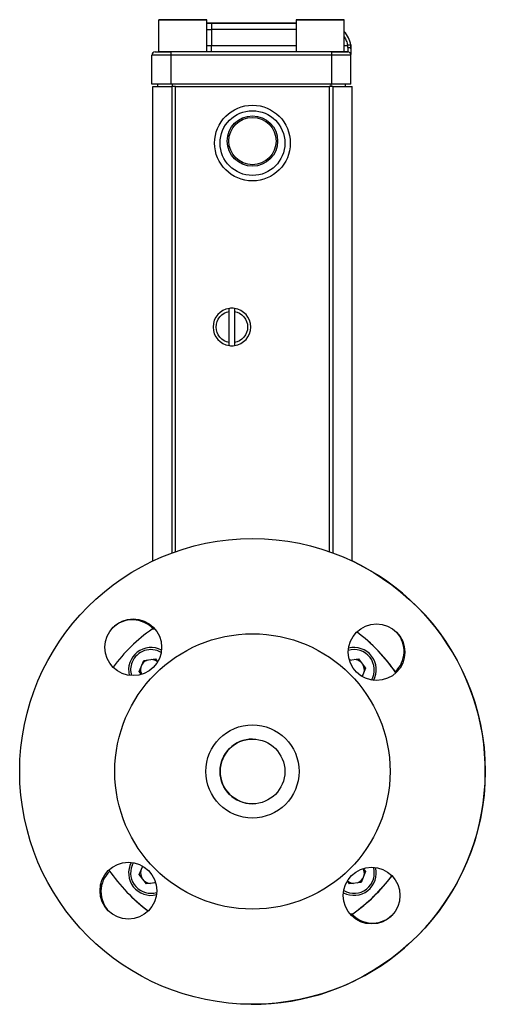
# Model space of a CAD drawing. Header units: inches. Extents: x 3.5 to 30.6, y 2.3 to 18.7.
# Tile 2 of 6: x 3.5 to 5.8, y 7.3 to 12.1. Entities that reach past the tile are written whole.
import ezdxf

# ---------------------------------------------------------------- set-up
doc = ezdxf.new("R2010")
doc.units = ezdxf.units.IN
doc.header["$MEASUREMENT"] = 0

msp = doc.modelspace()

# ---------------------------------------------------------------- linework, layer by layer
at = {"color": 7, "linetype": 'Continuous', "lineweight": 25}
for p, q in [((4.1895, 12.1303), (4.1895, 11.974)), ((4.1895, 12.1303), (4.1895, 12.1303)), ((4.2346, 12.1303), (4.2706, 12.1303)), ((4.2706, 12.1303), (4.2346, 12.1303)), ((4.2346, 12.1303), (4.2706, 12.1303)), ((4.2706, 12.1303), (4.2346, 12.1303)), ((4.2706, 12.1303), (4.3428, 12.1303)), ((4.3428, 12.1303), (4.2706, 12.1303)), ((4.2706, 12.1303), (4.3428, 12.1303)), ((4.3428, 12.1303), (4.2706, 12.1303)), ((4.3789, 12.1303), (4.3428, 12.1303)), ((4.3428, 12.1303), (4.3789, 12.1303)), ((4.3789, 12.1303), (4.3428, 12.1303)), ((4.3428, 12.1303), (4.3789, 12.1303)), ((4.4239, 11.974), (4.4239, 12.1303)), ((4.4239, 12.1303), (4.4239, 12.1303)), ((4.4239, 12.114), (4.446, 12.114)), ((4.4239, 12.114), (4.446, 12.114)), ((4.446, 12.114), (4.4239, 12.114)), ((4.446, 12.114), (4.4239, 12.114)), ((4.446, 12.114), (4.446, 12.0828)), ((4.446, 12.114), (4.8575, 12.114)), ((4.8575, 12.114), (4.446, 12.114)), ((4.446, 12.114), (4.8575, 12.114)), ((4.8575, 12.114), (4.446, 12.114)), ((4.446, 12.114), (4.446, 12.114)), ((4.8575, 12.1303), (4.8575, 11.974)), ((4.8575, 12.1303), (4.8575, 12.1303)), ((4.9026, 12.1303), (4.9386, 12.1303)), ((4.9386, 12.1303), (4.9026, 12.1303)), ((4.9026, 12.1303), (4.9386, 12.1303)), ((4.9386, 12.1303), (4.9026, 12.1303)), ((4.9386, 12.1303), (5.0108, 12.1303)), ((5.0108, 12.1303), (4.9386, 12.1303)), ((4.9386, 12.1303), (5.0108, 12.1303)), ((5.0108, 12.1303), (4.9386, 12.1303)), ((5.0469, 12.1303), (5.0108, 12.1303)), ((5.0108, 12.1303), (5.0469, 12.1303)), ((5.0469, 12.1303), (5.0108, 12.1303)), ((5.0108, 12.1303), (5.0469, 12.1303)), ((5.0919, 11.974), (5.0919, 12.1303)), ((5.0919, 12.1303), (5.0919, 12.1303)), ((4.4239, 12.0828), (4.446, 12.0828)), ((4.446, 12.0828), (4.446, 12.0053)), ((4.8575, 12.0828), (4.446, 12.0828)), ((5.1014, 12.0617), (5.1014, 12.0617)), ((4.1724, 11.974), (4.1724, 11.974)), ((4.2505, 11.9584), (4.2505, 11.974)), ((5.031, 11.974), (4.2505, 11.974)), ((4.4239, 12.0053), (4.446, 12.0053)), ((4.446, 11.974), (4.4239, 11.974)), ((4.446, 11.974), (4.446, 12.0053)), ((4.446, 12.0053), (4.8575, 12.0053)), ((4.8575, 11.974), (4.446, 11.974)), ((5.031, 11.9584), (5.031, 11.974)), ((5.0919, 12.0053), (5.1079, 12.0053)), ((5.0919, 11.974), (5.1091, 11.974)), ((5.1091, 11.974), (5.0919, 11.974)), ((5.1091, 11.9944), (5.1091, 11.974)), ((5.1091, 11.974), (5.1091, 11.974)), ((4.1567, 11.8175), (4.1567, 11.9584)), ((4.1567, 11.9584), (4.1567, 11.9584)), ((5.031, 11.9584), (4.2505, 11.9584)), ((4.2505, 11.8175), (4.2505, 11.9584)), ((5.031, 11.8175), (5.031, 11.9584)), ((5.1247, 11.8175), (5.1247, 11.9584)), ((5.1247, 11.9584), (5.1247, 11.9584)), ((4.1617, 9.4994), (4.1617, 11.8055)), ((4.1617, 11.8055), (4.2557, 11.8055)), ((4.1847, 11.8175), (4.1847, 11.8055)), ((5.031, 11.8175), (4.2505, 11.8175)), ((4.2547, 11.8175), (4.2547, 11.8055)), ((4.2719, 11.8055), (4.2557, 11.8055)), ((4.2557, 9.5388), (4.2557, 11.8055)), ((4.2719, 9.5446), (4.2719, 11.8055)), ((4.2719, 11.8055), (5.0194, 11.8055)), ((5.0194, 11.8055), (5.0194, 9.5447)), ((5.0357, 11.8055), (5.0194, 11.8055)), ((5.0267, 11.8175), (5.0267, 11.8055)), ((5.0357, 11.8055), (5.1297, 11.8055)), ((5.0357, 11.8055), (5.0357, 9.5388)), ((5.0967, 11.8175), (5.0967, 11.8055)), ((5.1297, 9.4995), (5.1297, 11.8055)), ((4.5332, 10.5612), (4.5332, 10.7119)), ((4.558, 10.7119), (4.558, 10.5612)), ((4.1718, 9.1682), (4.1581, 9.1682)), ((4.0954, 8.9628), (4.1171, 9.0153)), ((4.1171, 9.0153), (4.1734, 9.0228)), ((4.1734, 9.0228), (4.1843, 9.0086)), ((5.1169, 9.0169), (5.1614, 9.0228)), ((5.1614, 9.0228), (5.1961, 8.9777)), ((4.1068, 8.9479), (4.0954, 8.9628)), ((5.1961, 8.9777), (5.1792, 8.937)), ((4.0608, 8.0198), (4.067, 8.0323)), ((4.0954, 7.9748), (4.1122, 8.0155)), ((5.1847, 8.0045), (5.1961, 7.9897)), ((4.13, 7.9297), (4.0954, 7.9748)), ((5.1961, 7.9897), (5.1744, 7.9372)), ((4.1745, 7.9356), (4.13, 7.9297)), ((5.118, 7.9297), (5.1071, 7.9439)), ((5.1744, 7.9372), (5.118, 7.9297)), ((5.1196, 7.7843), (5.1333, 7.7843)), ((5.1198, 7.7842), (5.1334, 7.7842))]:
    msp.add_line(p, q, dxfattribs=at)
at = {"color": 7, "linetype": 'Continuous', "lineweight": 25, "flags": 128}
for points in [[(4.4239, 12.1303), (4.4212, 12.1303), (4.4131, 12.1303), (4.4, 12.1303), (4.3826, 12.1303), (4.3616, 12.1303), (4.3381, 12.1303), (4.3131, 12.1303), (4.2878, 12.1303), (4.2634, 12.1303), (4.241, 12.1303), (4.2217, 12.1303), (4.2063, 12.1303), (4.1957, 12.1303), (4.1902, 12.1303), (4.1902, 12.1303), (4.1957, 12.1303), (4.2063, 12.1303), (4.2217, 12.1303), (4.241, 12.1303), (4.2634, 12.1303), (4.2878, 12.1303), (4.3131, 12.1303), (4.3381, 12.1303), (4.3616, 12.1303), (4.3826, 12.1303), (4.4, 12.1303), (4.4131, 12.1303), (4.4212, 12.1303), (4.4239, 12.1303)], [(4.4239, 12.1303), (4.4212, 12.1303), (4.4131, 12.1303), (4.4, 12.1303), (4.3826, 12.1303), (4.3616, 12.1303), (4.3381, 12.1303), (4.3131, 12.1303), (4.2878, 12.1303), (4.2634, 12.1303), (4.241, 12.1303), (4.2217, 12.1303), (4.2063, 12.1303), (4.1957, 12.1303), (4.1902, 12.1303), (4.1902, 12.1303), (4.1957, 12.1303), (4.2063, 12.1303), (4.2217, 12.1303), (4.241, 12.1303), (4.2634, 12.1303), (4.2878, 12.1303), (4.3131, 12.1303), (4.3381, 12.1303), (4.3616, 12.1303), (4.3826, 12.1303), (4.4, 12.1303), (4.4131, 12.1303), (4.4212, 12.1303), (4.4239, 12.1303)], [(5.0919, 12.1303), (5.0892, 12.1303), (5.0811, 12.1303), (5.068, 12.1303), (5.0506, 12.1303), (5.0296, 12.1303), (5.0061, 12.1303), (4.9811, 12.1303), (4.9558, 12.1303), (4.9314, 12.1303), (4.909, 12.1303), (4.8897, 12.1303), (4.8743, 12.1303), (4.8637, 12.1303), (4.8582, 12.1303), (4.8582, 12.1303), (4.8637, 12.1303), (4.8743, 12.1303), (4.8897, 12.1303), (4.909, 12.1303), (4.9314, 12.1303), (4.9558, 12.1303), (4.9811, 12.1303), (5.0061, 12.1303), (5.0296, 12.1303), (5.0506, 12.1303), (5.068, 12.1303), (5.0811, 12.1303), (5.0892, 12.1303), (5.0919, 12.1303)], [(5.0919, 12.1303), (5.0892, 12.1303), (5.0811, 12.1303), (5.068, 12.1303), (5.0506, 12.1303), (5.0296, 12.1303), (5.0061, 12.1303), (4.9811, 12.1303), (4.9558, 12.1303), (4.9314, 12.1303), (4.909, 12.1303), (4.8897, 12.1303), (4.8743, 12.1303), (4.8637, 12.1303), (4.8582, 12.1303), (4.8582, 12.1303), (4.8637, 12.1303), (4.8743, 12.1303), (4.8897, 12.1303), (4.909, 12.1303), (4.9314, 12.1303), (4.9558, 12.1303), (4.9811, 12.1303), (5.0061, 12.1303), (5.0296, 12.1303), (5.0506, 12.1303), (5.068, 12.1303), (5.0811, 12.1303), (5.0892, 12.1303), (5.0919, 12.1303)], [(4.4239, 11.974), (4.4232, 11.974), (4.4178, 11.974), (4.4071, 11.974), (4.3918, 11.974), (4.3725, 11.974), (4.3501, 11.974), (4.3257, 11.974), (4.3004, 11.974), (4.2754, 11.974), (4.2518, 11.974), (4.2309, 11.974), (4.2134, 11.974), (4.2004, 11.974), (4.1923, 11.974), (4.1895, 11.974), (4.1895, 11.974)], [(5.0919, 11.974), (5.0912, 11.974), (5.0858, 11.974), (5.0751, 11.974), (5.0598, 11.974), (5.0405, 11.974), (5.0181, 11.974), (4.9937, 11.974), (4.9684, 11.974), (4.9434, 11.974), (4.9198, 11.974), (4.8989, 11.974), (4.8814, 11.974), (4.8684, 11.974), (4.8603, 11.974), (4.8575, 11.974), (4.8575, 11.974)], [(5.1233, 12.0076), (5.123, 12.0076), (5.1222, 12.0074), (5.1207, 12.0072), (5.1188, 12.0069), (5.1165, 12.0066), (5.1138, 12.0062), (5.1109, 12.0057), (5.1079, 12.0053)], [(5.1247, 11.989), (5.1244, 11.9901), (5.1235, 11.9911), (5.1221, 11.992), (5.1202, 11.9929), (5.1178, 11.9935), (5.1151, 11.994), (5.1122, 11.9943), (5.1091, 11.9944)], [(4.2505, 11.9584), (4.2322, 11.9584), (4.2146, 11.9584), (4.1984, 11.9584), (4.1842, 11.9584), (4.1725, 11.9584), (4.1639, 11.9584), (4.1585, 11.9584), (4.1567, 11.9584)], [(5.1247, 11.9584), (5.1229, 11.9584), (5.1176, 11.9584), (5.1089, 11.9584), (5.0973, 11.9584), (5.0831, 11.9584), (5.0669, 11.9584), (5.0493, 11.9584), (5.031, 11.9584)], [(4.2505, 11.8175), (4.2322, 11.8175), (4.2146, 11.8175), (4.1984, 11.8175), (4.1842, 11.8175), (4.1725, 11.8175), (4.1639, 11.8175), (4.1585, 11.8175), (4.1567, 11.8175)], [(5.1247, 11.8175), (5.1229, 11.8175), (5.1176, 11.8175), (5.1089, 11.8175), (5.0973, 11.8175), (5.0831, 11.8175), (5.0669, 11.8175), (5.0493, 11.8175), (5.031, 11.8175)], [(5.1247, 9.0179), (5.1206, 9.0164), (5.1175, 9.015)], [(5.1778, 8.9379), (5.1794, 8.9399), (5.1819, 8.9435)], [(4.1137, 8.0146), (4.112, 8.0126), (4.1095, 8.009)], [(5.3238, 7.9692), (5.2836, 7.9195), (5.2445, 7.8776)], [(4.1667, 7.9346), (4.1708, 7.9361), (4.1739, 7.9375)]]:
    msp.add_lwpolyline(points, dxfattribs=at)
at = {"color": 7, "linetype": 'Continuous', "lineweight": 25}
for centre, radius in [((4.6457, 11.5305), 0.1841), ((4.6457, 11.5305), 0.1575), ((4.6457, 11.5405), 0.1225), ((4.6457, 11.5405), 0.1149), ((4.6457, 8.4762), 1.1319), ((4.0662, 9.0796), 0.1378), ((5.2491, 9.0558), 0.1378), ((4.6457, 8.4762), 0.6693), ((4.6457, 8.4762), 0.2264), ((4.6457, 8.4762), 0.1575), ((4.0423, 7.8967), 0.1378), ((5.2252, 7.8728), 0.1378)]:
    msp.add_circle(centre, radius, dxfattribs=at)
for centre, radius, start, end in [((4.9997, 11.989), 0.125, 8.5443, 42.4813), ((4.9997, 11.989), 0.125, 8.5443, 42.4813), ((4.1724, 11.9584), 0.0156, 90.0002, 180.0002), ((4.1724, 11.9584), 0.0156, 90.0002, 180.0002), ((5.1091, 11.9584), 0.0156, 0.0002, 90.0002), ((5.1091, 11.9584), 0.0156, 0.0002, 90.0002), ((4.5456, 10.6365), 0.0914, 97.7835, 262.2165), ((4.5456, 10.6365), 0.0914, 82.2165, 97.7835), ((4.5456, 10.6365), 0.0914, 277.7835, 82.2165), ((4.5456, 10.6365), 0.0914, 262.2165, 277.7835), ((4.646, 8.4762), 1.1319, 269.624, 64.7032), ((4.0621, 9.0754), 0.1378, 42.2585, 134.6922), ((4.6457, 8.4762), 0.8465, 125.1705, 143.2121), ((4.6457, 8.4762), 0.8465, 34.4753, 53.2121), ((4.646, 8.4762), 0.8465, 34.4885, 53.2255), ((5.2451, 9.0602), 0.1378, 313.5813, 40.9079), ((4.1517, 8.9702), 0.1083, 61.5693, 194.4637), ((4.1517, 8.9702), 0.0984, 59.4317, 157.5517), ((5.1397, 8.9702), 0.0984, 329.4317, 106.6013), ((5.1397, 8.9702), 0.1083, 331.5693, 104.4637), ((4.6459, 8.4761), 0.8465, 34.4889, 45.0065), ((4.1517, 8.9702), 0.0984, 157.5517, 196.6013), ((4.1517, 8.9702), 0.05, 107.4559, 147.6475), ((4.1517, 8.9702), 0.05, 49.6104, 87.6475), ((5.1397, 8.9702), 0.05, 47.4559, 87.6475), ((4.1517, 8.9702), 0.05, 167.4559, 206.4226), ((5.1397, 8.9702), 0.05, 347.4559, 27.6475), ((4.646, 8.4762), 0.1575, 90, 269.5806), ((4.6457, 8.4762), 0.8465, 214.4753, 233.2121), ((4.1517, 7.9822), 0.1083, 151.5693, 284.4637), ((4.1517, 7.9822), 0.0984, 157.5517, 286.6013), ((4.1517, 7.9822), 0.05, 167.4559, 207.6475), ((5.1397, 7.9822), 0.1083, 241.5693, 14.4637), ((5.1397, 7.9822), 0.0984, 239.4317, 16.6013), ((5.1397, 7.9822), 0.05, 347.4559, 26.4226), ((4.0469, 7.8923), 0.1378, 133.7427, 179.2639), ((4.1517, 7.9822), 0.05, 227.4559, 267.6475), ((4.6457, 8.4762), 0.8465, 305.1705, 323.2121), ((4.6459, 8.4761), 0.8465, 305.1705, 323.212), ((5.1397, 7.9822), 0.05, 287.4559, 327.6475), ((5.1397, 7.9822), 0.05, 229.6104, 267.6475), ((4.0469, 7.8923), 0.1378, 179.2639, 224.5303), ((4.6459, 8.4761), 0.8465, 224.9938, 233.1986), ((5.2299, 7.8771), 0.1378, 222.4135, 310.9804)]:
    msp.add_arc(centre, radius, start, end, dxfattribs=at)
for points, knots in [([(5.0919, 12.0474), (5.0956, 12.0411), (5.1033, 12.028), (5.1063, 12.0131), (5.1079, 12.0053)], [0, 0, 0, 0, 0.476068, 1, 1, 1, 1]), ([(4.1724, 11.974), (4.1724, 11.974), (4.1806, 11.974), (4.2099, 11.974), (4.2298, 11.974), (4.2505, 11.974)], [0, 0, 0, 0, 0.5, 0.5, 1, 1, 1, 1]), ([(4.1724, 11.974), (4.1735, 11.974), (4.1751, 11.974), (4.1832, 11.974), (4.1884, 11.974), (4.1902, 11.974)], [0, 0, 0, 0, 0.551515, 0.848405, 1, 1, 1, 1]), ([(5.031, 11.974), (5.0517, 11.974), (5.0716, 11.974), (5.1009, 11.974), (5.1091, 11.974), (5.1091, 11.974)], [0, 0, 0, 0, 0.5, 0.5, 1, 1, 1, 1]), ([(5.1233, 12.0076), (5.1235, 12.0065), (5.1238, 12.0044), (5.1241, 12.0013), (5.1244, 11.9982), (5.1246, 11.9951), (5.1247, 11.992), (5.1247, 11.99), (5.1247, 11.989)], [0, 0, 0, 0, 0.168935, 0.33636, 0.502722, 0.668475, 0.834081, 1, 1, 1, 1]), ([(5.1247, 11.989), (5.1247, 11.99), (5.1247, 11.992), (5.1246, 11.9951), (5.1244, 11.9982), (5.1241, 12.0013), (5.1238, 12.0044), (5.1235, 12.0065), (5.1233, 12.0076)], [0, 0, 0, 0, 0.165919, 0.331525, 0.497278, 0.66364, 0.831065, 1, 1, 1, 1]), ([(5.1247, 11.989), (5.1247, 11.9848), (5.1247, 11.9762), (5.1247, 11.9663), (5.1247, 11.9628), (5.1247, 11.9611)], [0, 0, 0, 0, 0.33405, 0.684175, 1, 1, 1, 1]), ([(4.5332, 10.7119), (4.5332, 10.7139), (4.5332, 10.7158), (4.5332, 10.7195), (4.5332, 10.7212), (4.5332, 10.7254), (4.5332, 10.7271), (4.5332, 10.7271)], [0, 0, 0, 0, 0.25, 0.25, 0.5, 0.5, 1, 1, 1, 1]), ([(4.558, 10.7271), (4.558, 10.7271), (4.558, 10.7267), (4.558, 10.7251), (4.558, 10.724), (4.558, 10.7198), (4.558, 10.7159), (4.558, 10.7119)], [0, 0, 0, 0, 0.25, 0.25, 0.5, 0.5, 1, 1, 1, 1]), ([(4.5332, 10.5612), (4.5154, 10.5641), (4.4991, 10.5733), (4.4757, 10.6009), (4.4692, 10.6184), (4.4692, 10.6546), (4.4757, 10.6722), (4.4991, 10.6998), (4.5154, 10.709), (4.5332, 10.7119)], [0, 0, 0, 0, 0.25, 0.25, 0.5, 0.5, 0.75, 0.75, 1, 1, 1, 1]), ([(4.558, 10.7119), (4.5758, 10.709), (4.5921, 10.6998), (4.6155, 10.6722), (4.622, 10.6546), (4.622, 10.6184), (4.6155, 10.6009), (4.5921, 10.5733), (4.5758, 10.5641), (4.558, 10.5612)], [0, 0, 0, 0, 0.25, 0.25, 0.5, 0.5, 0.75, 0.75, 1, 1, 1, 1]), ([(4.5332, 10.546), (4.5332, 10.546), (4.5332, 10.5464), (4.5332, 10.5479), (4.5332, 10.5491), (4.5332, 10.5533), (4.5332, 10.5572), (4.5332, 10.5612)], [0, 0, 0, 0, 0.25, 0.25, 0.5, 0.5, 1, 1, 1, 1]), ([(4.558, 10.5612), (4.558, 10.5592), (4.558, 10.5572), (4.558, 10.5536), (4.558, 10.5519), (4.558, 10.5477), (4.558, 10.546), (4.558, 10.546)], [0, 0, 0, 0, 0.25, 0.25, 0.5, 0.5, 1, 1, 1, 1])]:
    msp.add_open_spline(points, degree=3, knots=knots, dxfattribs=at)
msp.add_open_spline([(5.1091, 11.9944), (5.1091, 11.998), (5.1087, 12.0016), (5.1079, 12.0053)], degree=3, dxfattribs=at)

doc.saveas('drawing.dxf')
